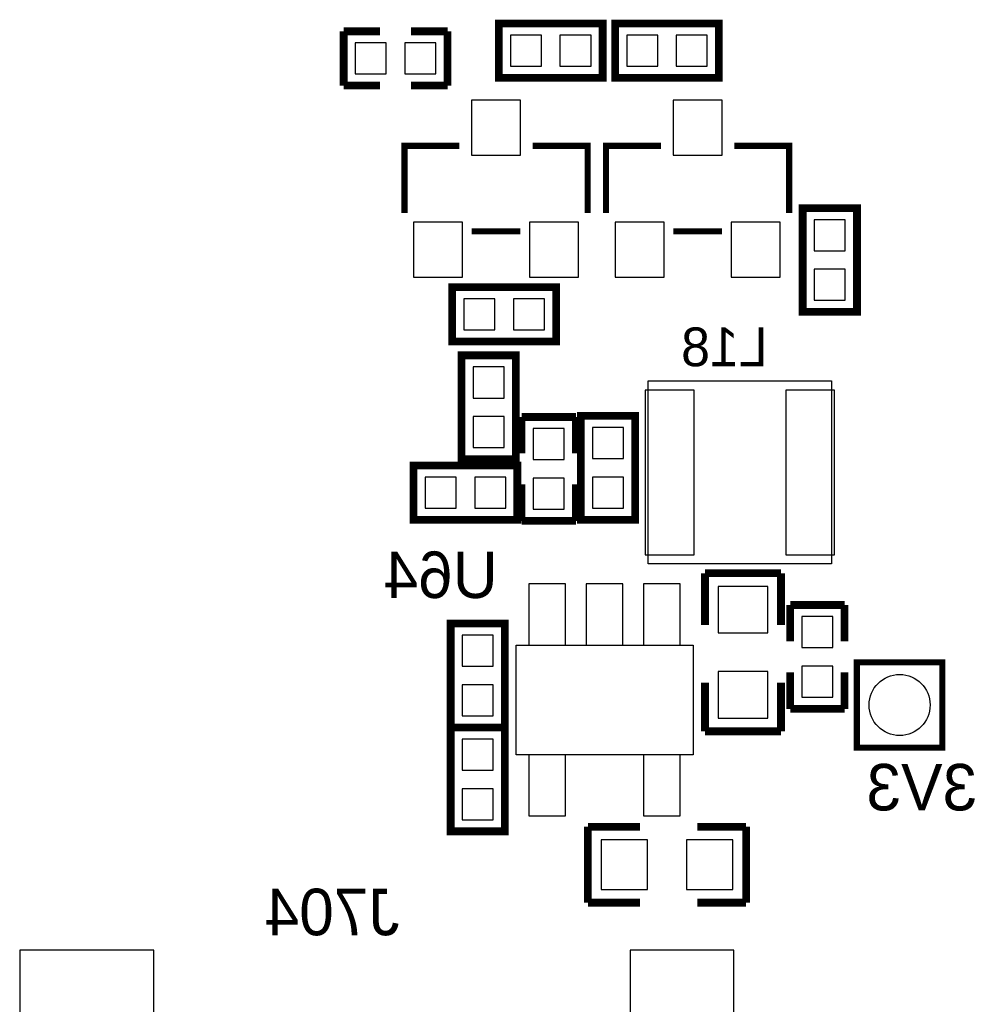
# Model space of a CAD drawing. Extents: x -181 to 108, y -18 to 160.
# Tile 4 of 18: x 3 to 19, y 47 to 64. Entities that reach past the tile are written whole.
import ezdxf
from ezdxf.enums import TextEntityAlignment as Align

# ---------------------------------------------------------------- set-up
doc = ezdxf.new("R2010")
doc.units = 0
for name, color, linetype in [('BOARD_GEOMETRY_SILKSCREEN_B', 1, 'CONTINUOUS'), ('PACKAGE_GEOMETRY_SILKSCREEN_B', 4, 'CONTINUOUS'), ('PIN_B', 5, 'CONTINUOUS'), ('REF_DES_SILKSCREEN_B', 6, 'CONTINUOUS')]:
    doc.layers.add(name, color=color, linetype=linetype)

msp = doc.modelspace()

# ---------------------------------------------------------------- linework, layer by layer
at = {"layer": 'PACKAGE_GEOMETRY_SILKSCREEN_B'}
for points, const_width in [([(11.2141, 63.4365), (11.2141, 62.5475), (12.9159, 62.5475), (12.9159, 63.4365), (11.2141, 63.4365)], 0.127), ([(14.8209, 62.5475), (14.8209, 63.4365), (13.1191, 63.4365), (13.1191, 62.5475), (14.8209, 62.5475)], 0.127), ([(8.6741, 62.4205), (8.6741, 63.3095)], 0.127), ([(8.6741, 63.3095), (9.271, 63.3095)], 0.127), ([(9.779, 63.3095), (10.3759, 63.3095)], 0.127), ([(10.3759, 63.3095), (10.3759, 62.4205)], 0.127), ([(9.271, 62.4205), (8.6741, 62.4205)], 0.127), ([(10.3759, 62.4205), (9.779, 62.4205)], 0.127), ([(10.569702, 61.433456), (9.669526, 61.433456), (9.669526, 60.333382)], 0.100076), ([(11.769598, 61.433456), (12.669774, 61.433456), (12.669774, 60.333382)], 0.100076), ([(13.871702, 61.433456), (12.971526, 61.433456), (12.971526, 60.333382)], 0.100076), ([(15.071598, 61.433456), (15.971774, 61.433456), (15.971774, 60.333382)], 0.100076), ([(17.0815, 60.4139), (16.1925, 60.4139), (16.1925, 58.7121), (17.0815, 58.7121), (17.0815, 60.4139)], 0.127), ([(11.5697, 60.033408), (10.7696, 60.033408)], 0.100076), ([(14.8717, 60.033408), (14.0716, 60.033408)], 0.100076), ([(10.4521, 59.1185), (10.4521, 58.2295), (12.1539, 58.2295), (12.1539, 59.1185), (10.4521, 59.1185)], 0.127), ([(11.4935, 58.0009), (10.6045, 58.0009), (10.6045, 56.2991), (11.4935, 56.2991), (11.4935, 58.0009)], 0.127), ([(11.58875, 56.39435), (11.58875, 56.99125)], 0.127), ([(11.58875, 56.99125), (12.47775, 56.99125)], 0.127), ([(12.47775, 56.99125), (12.47775, 56.39435)], 0.127), ([(13.4493, 57.0103), (12.5603, 57.0103), (12.5603, 55.3085), (13.4493, 55.3085), (13.4493, 57.0103)], 0.127), ([(9.8171, 56.1975), (9.8171, 55.3085), (11.5189, 55.3085), (11.5189, 56.1975), (9.8171, 56.1975)], 0.127), ([(11.58875, 55.28945), (11.58875, 55.88635)], 0.127), ([(12.47775, 55.88635), (12.47775, 55.28945)], 0.127), ([(12.47775, 55.28945), (11.58875, 55.28945)], 0.127), ([(14.5923, 54.4322), (14.5923, 53.5813)], 0.127), ([(14.5923, 54.4322), (15.8369, 54.4322)], 0.127), ([(15.8369, 54.4322), (15.8369, 53.5813)], 0.127), ([(15.9893, 53.9115), (16.8783, 53.9115)], 0.127), ([(15.9893, 53.3146), (15.9893, 53.9115)], 0.127), ([(16.8783, 53.9115), (16.8783, 53.3146)], 0.127), ([(11.3157, 53.6067), (10.4267, 53.6067), (10.4267, 51.9049), (11.3157, 51.9049), (11.3157, 53.6067)], 0.127), ([(18.480024, 51.573176), (18.480024, 52.973224), (17.079976, 52.973224), (17.079976, 51.573176), (18.480024, 51.573176)], 0.100076), ([(15.9893, 52.2097), (15.9893, 52.8066)], 0.127), ([(16.8783, 52.8066), (16.8783, 52.2097)], 0.127), ([(14.5923, 51.8414), (14.5923, 52.6415)], 0.127), ([(15.8369, 51.8414), (15.8369, 52.6415)], 0.127), ([(16.8783, 52.2097), (15.9893, 52.2097)], 0.127), ([(11.3157, 51.9049), (10.4267, 51.9049), (10.4267, 50.2031), (11.3157, 50.2031), (11.3157, 51.9049)], 0.127), ([(14.5923, 51.8414), (15.8369, 51.8414)], 0.127), ([(12.6746, 50.2793), (13.5255, 50.2793)], 0.127), ([(12.6746, 49.0347), (12.6746, 50.2793)], 0.127), ([(15.2654, 50.2793), (14.4653, 50.2793)], 0.127), ([(15.2654, 49.0347), (15.2654, 50.2793)], 0.127), ([(12.6746, 49.0347), (13.5255, 49.0347)], 0.127), ([(15.2654, 49.0347), (14.4653, 49.0347)], 0.127)]:
    msp.add_lwpolyline(points, dxfattribs=dict(at, const_width=const_width))
for points in [[(13.663676, 57.583324), (16.663924, 57.583324), (16.663924, 54.583076), (13.663676, 54.583076)], [(11.497564, 53.255672), (14.397736, 53.255672), (14.397736, 51.455828), (11.497564, 51.455828)]]:
    msp.add_lwpolyline(points, close=True, dxfattribs=at)
at = {"layer": 'PIN_B'}
for points in [[(11.9126, 62.738), (11.9126, 63.246), (11.4046, 63.246), (11.4046, 62.738)], [(12.7254, 62.738), (12.7254, 63.246), (12.2174, 63.246), (12.2174, 62.738)], [(13.3096, 63.246), (13.3096, 62.738), (13.8176, 62.738), (13.8176, 63.246)], [(14.1224, 63.246), (14.1224, 62.738), (14.6304, 62.738), (14.6304, 63.246)], [(8.8646, 63.119), (8.8646, 62.611), (9.3726, 62.611), (9.3726, 63.119)], [(9.6774, 63.119), (9.6774, 62.611), (10.1854, 62.611), (10.1854, 63.119)], [(11.5697, 61.283342), (11.5697, 62.183264), (10.7696, 62.183264), (10.7696, 61.283342)], [(14.8717, 61.283342), (14.8717, 62.183264), (14.0716, 62.183264), (14.0716, 61.283342)], [(10.61974, 59.283346), (10.61974, 60.183268), (9.81964, 60.183268), (9.81964, 59.283346)], [(12.51966, 59.283346), (12.51966, 60.183268), (11.71956, 60.183268), (11.71956, 59.283346)], [(13.92174, 59.283346), (13.92174, 60.183268), (13.12164, 60.183268), (13.12164, 59.283346)], [(15.82166, 59.283346), (15.82166, 60.183268), (15.02156, 60.183268), (15.02156, 59.283346)], [(16.383, 59.7154), (16.891, 59.7154), (16.891, 60.2234), (16.383, 60.2234)], [(16.383, 58.9026), (16.891, 58.9026), (16.891, 59.4106), (16.383, 59.4106)], [(11.1506, 58.42), (11.1506, 58.928), (10.6426, 58.928), (10.6426, 58.42)], [(11.9634, 58.42), (11.9634, 58.928), (11.4554, 58.928), (11.4554, 58.42)], [(10.795, 57.3024), (11.303, 57.3024), (11.303, 57.8104), (10.795, 57.8104)], [(14.413738, 57.43321), (13.613638, 57.43321), (13.613638, 54.73319), (14.413738, 54.73319)], [(16.713962, 57.43321), (15.913862, 57.43321), (15.913862, 54.73319), (16.713962, 54.73319)], [(10.795, 56.4896), (11.303, 56.4896), (11.303, 56.9976), (10.795, 56.9976)], [(11.77925, 56.29275), (12.28725, 56.29275), (12.28725, 56.80075), (11.77925, 56.80075)], [(12.7508, 56.3118), (13.2588, 56.3118), (13.2588, 56.8198), (12.7508, 56.8198)], [(10.5156, 55.499), (10.5156, 56.007), (10.0076, 56.007), (10.0076, 55.499)], [(11.3284, 55.499), (11.3284, 56.007), (10.8204, 56.007), (10.8204, 55.499)], [(11.77925, 55.47995), (12.28725, 55.47995), (12.28725, 55.98795), (11.77925, 55.98795)], [(12.7508, 55.499), (13.2588, 55.499), (13.2588, 56.007), (12.7508, 56.007)], [(12.30757, 54.255797), (11.707622, 54.255797), (11.707622, 53.255799), (12.30757, 53.255799)], [(13.247624, 54.255797), (12.647676, 54.255797), (12.647676, 53.255799), (13.247624, 53.255799)], [(14.187678, 54.255797), (13.58773, 54.255797), (13.58773, 53.255799), (14.187678, 53.255799)], [(15.621, 54.2163), (14.8082, 54.2163), (14.8082, 53.4543), (15.621, 53.4543)], [(16.6878, 53.721), (16.1798, 53.721), (16.1798, 53.213), (16.6878, 53.213)], [(10.6172, 52.9082), (11.1252, 52.9082), (11.1252, 53.4162), (10.6172, 53.4162)], [(16.6878, 52.9082), (16.1798, 52.9082), (16.1798, 52.4002), (16.6878, 52.4002)], [(15.621, 52.8193), (14.8082, 52.8193), (14.8082, 52.0573), (15.621, 52.0573)], [(10.6172, 52.0954), (11.1252, 52.0954), (11.1252, 52.6034), (10.6172, 52.6034)], [(10.6172, 51.2064), (11.1252, 51.2064), (11.1252, 51.7144), (10.6172, 51.7144)], [(12.30757, 51.455701), (11.707622, 51.455701), (11.707622, 50.455703), (12.30757, 50.455703)], [(14.187678, 51.455701), (13.58773, 51.455701), (13.58773, 50.455703), (14.187678, 50.455703)], [(10.6172, 50.3936), (11.1252, 50.3936), (11.1252, 50.9016), (10.6172, 50.9016)], [(12.8905, 50.0634), (12.8905, 49.2506), (13.6525, 49.2506), (13.6525, 50.0634)], [(14.2875, 50.0634), (14.2875, 49.2506), (15.0495, 49.2506), (15.0495, 50.0634)], [(3.367532, 47.05731), (5.567172, 47.05731), (5.567172, 48.25619), (3.367532, 48.25619)], [(13.366242, 46.25594), (15.065502, 46.25594), (15.065502, 48.25492), (13.366242, 48.25492)]]:
    msp.add_lwpolyline(points, close=True, dxfattribs=at)
msp.add_circle((17.78, 52.2732), 0.499999, dxfattribs=at)

# ---------------------------------------------------------------- texts
at = {"layer": 'BOARD_GEOMETRY_SILKSCREEN_B', "text_generation_flag": 2}
msp.add_text('3V3', height=0.762, dxfattribs=at).set_placement((19.05, 50.546))
at = {"layer": 'REF_DES_SILKSCREEN_B', "text_generation_flag": 2}
for s, height, p in [('L18', 0.635, (14.9098, 57.8231)), ('U64', 0.762, (10.2616, 54.0258)), ('J704', 0.762, (8.4836, 48.5013))]:
    msp.add_text(s, height=height, dxfattribs=at).set_placement(p, align=Align.CENTER)

doc.saveas('drawing.dxf')
